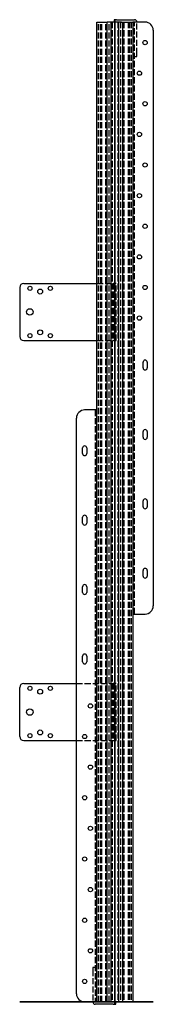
# Model space of a CAD drawing. Header units: millimetres. Extents: x -116 to 47, y -3 to 1203.
import ezdxf

# ---------------------------------------------------------------- set-up
doc = ezdxf.new("R2010")
doc.units = ezdxf.units.MM
doc.header["$LTSCALE"] = 50
doc.linetypes.add('ALLCAD_Strich', pattern=[0.2, 0.15, -0.05])
for name, color, linetype in [('BESCH_KONT_sich_schn_ansi_2d', 40, 'Continuous'), ('BESCH_KONT_sich_schn_grun_2d', 10, 'Continuous'), ('BESCH_KONT_sich_schn_seit_2d', 160, 'Continuous')]:
    doc.layers.add(name, color=color, linetype=linetype)

msp = doc.modelspace()

# ---------------------------------------------------------------- linework, layer by layer
at = {"layer": 'BESCH_KONT_sich_schn_ansi_2d', "linetype": 'Continuous'}
for p, q in [((-116.5, 0, -58), (-116.5, 0, -61)), ((-111.5, 0, -58), (-116.5, 0, -58)), ((-116.5, 0, -61), (-111.5, 0, -61)), ((-111.5, 0, -58), (-2.5, 0, -58)), ((-2.5, 0, -61), (-111.5, 0, -61)), ((-47, 0, -2), (-37, 0, -2)), ((-47, 0), (-47, 0, -2)), ((-37, 0), (-47, 0)), ((-37, 0), (-25, 0)), ((-25, 0, -2), (-37, 0, -2)), ((-27, 0, -20), (-27, 0, -30)), ((-27, 0, -30), (-24, 0, -30)), ((-24, 0, -20), (-27, 0, -20)), ((-22, 0, -31), (-24, 0, -31)), ((-24, 0, -31), (-24, 0, -30)), ((-24, 0, -20), (-24, 0, -3)), ((-24, 0, -30), (-2, 0, -30)), ((-2, 0, -20), (-24, 0, -20)), ((-22, 0, -3), (-22, 0, -20)), ((-22, 0, -30), (-22, 0, -31)), ((-22, 0, -42.7), (-22, 0, -30)), ((-22, 0, -20), (-22, 0, -7.3)), ((-16.1, 0, -2.2), (-20.5, 0, -4.7)), ((-16.1, 0, -47.8), (-20.5, 0, -45.3)), ((-20, 0, -42.7), (-20, 0, -30)), ((-20, 0, -20), (-20, 0, -7.3)), ((-15.1, 0, -46.1), (-19.5, 0, -43.5)), ((-15.1, 0, -3.9), (-19.5, 0, -6.5)), ((-16.1, 0, -41.8), (-17.7, 0, -40.6)), ((-16.1, 0, -8.2), (-17.7, 0, -9.4)), ((-8.2, 0, -41.9), (-12.6, 0, -40.6)), ((-8.2, 0, -8.1), (-12.6, 0, -9.4)), ((-7.6, 0, -40), (-12.1, 0, -38.7)), ((-7.6, 0, -10), (-12.1, 0, -11.3)), ((-9.3, 0, -46.4), (-10.9, 0, -45.2)), ((-9.3, 0, -3.6), (-10.9, 0, -4.8)), ((-7, 0, -10.5), (-7, 0, -20)), ((-7, 0, -30), (-7, 0, -39.5)), ((-5, 0, -50.5), (-5, 0, -30)), ((-5, 0, -20), (-5, 0, -2.5)), ((-5, 0, -10.5), (-5, 0, -20)), ((-5, 0, -30), (-5, 0, -39.5)), ((-4, 0, -1.5), (4, 0, -1.5)), ((4, 0, -51.5), (-4, 0, -51.5)), ((3.5, 0, -3), (-3.5, 0, -3)), ((-3.5, 0, -3), (-3.5, 0, -20)), ((-3.5, 0, -30), (-3.5, 0, -50)), ((-3.5, 0, -50), (3.5, 0, -50)), ((-1.5, 0, -57), (-1.5, 0, -51.5)), ((1, 0, -23), (1, 0, -27)), ((1.5, 0, -51.5), (1.5, 0, -57)), ((2, 0, -30), (3.5, 0, -30)), ((3.5, 0, -20), (2, 0, -20)), ((3.5, 0, -50), (3.5, 0, -3)), ((5, 0, -39.5), (5, 0, -10.5)), ((5, 0, -2.5), (5, 0, -50.5)), ((7, 0, -10.5), (7, 0, -39.5)), ((7, 0, -30), (20, 0, -30)), ((20, 0, -20), (7, 0, -20)), ((7.6, 0, -40), (12.1, 0, -38.7)), ((12.1, 0, -11.3), (7.6, 0, -10)), ((12.6, 0, -40.6), (8.2, 0, -41.9)), ((8.2, 0, -8.1), (12.6, 0, -9.4)), ((10.9, 0, -45.2), (9.3, 0, -46.4)), ((9.3, 0, -3.6), (10.9, 0, -4.8)), ((19.5, 0, -43.5), (15.1, 0, -46.1)), ((15.1, 0, -3.9), (19.5, 0, -6.5)), ((17.7, 0, -40.6), (16.1, 0, -41.8)), ((16.1, 0, -8.2), (17.7, 0, -9.4)), ((20.5, 0, -4.7), (16.1, 0, -2.2)), ((16.1, 0, -47.8), (20.5, 0, -45.3)), ((20, 0, -7.3), (20, 0, -42.7)), ((24, 0, -31), (22, 0, -31)), ((22, 0, -7.3), (22, 0, -3)), ((22, 0, -42.7), (22, 0, -7.3)), ((24, 0, -3), (24, 0, -31)), ((24, 0, -30), (27, 0, -30)), ((27, 0, -20), (24, 0, -20)), ((37, 0, -2), (25, 0, -2)), ((25, 0), (37, 0)), ((27, 0, -23), (27, 0, -27)), ((27, 0, -30), (27, 0, -27)), ((27, 0, -23), (27, 0, -20)), ((47, 0), (37, 0)), ((37, 0, -2), (47, 0, -2)), ((47, 0, -2), (47, 0))]:
    msp.add_line(p, q, dxfattribs=at)
at = {"layer": 'BESCH_KONT_sich_schn_ansi_2d', "linetype": 'ALLCAD_Strich'}
for p, q in [((-108, 0, -61), (-108, 0, -58)), ((-106.5, 0, -61), (-106.5, 0, -58)), ((-101.5, 0, -61), (-101.5, 0, -58)), ((-100, 0, -61), (-100, 0, -58)), ((-94.5, 0, -61), (-94.5, 0, -58)), ((-88.5, 0, -61), (-88.5, 0, -58)), ((-81.5, 0, -61), (-81.5, 0, -58)), ((-76.5, 0, -61), (-76.5, 0, -58)), ((-39.6, 0), (-39.6, 0, -2)), ((-39.5, 0), (-39.5, 0, -2)), ((-34.5, 0), (-34.5, 0, -2)), ((-34.4, 0), (-34.4, 0, -2)), ((-32.6, 0), (-32.6, 0, -2)), ((-27.4, 0), (-27.4, 0, -2)), ((-24, 0, -30), (-24, 0, -20)), ((-24, 0, -30), (-24, 0, -20)), ((-22, 0, -20), (-22, 0, -30)), ((-22, 0, -30), (-22, 0, -20)), ((-20, 0, -30), (-20, 0, -20)), ((-7, 0, -20), (-7, 0, -30)), ((-5, 0, -30), (-5, 0, -20)), ((-5, 0, -20), (-5, 0, -30)), ((-3.5, 0, -20), (-3.5, 0, -30)), ((-1, 0, -27), (-1, 0, -23)), ((3.5, 0, -30), (7, 0, -30)), ((7, 0, -20), (3.5, 0, -20)), ((20, 0, -30), (24, 0, -30)), ((24, 0, -20), (20, 0, -20)), ((27.4, 0), (27.4, 0, -2)), ((32.6, 0), (32.6, 0, -2)), ((34.4, 0), (34.4, 0, -2)), ((34.5, 0), (34.5, 0, -2)), ((39.5, 0), (39.5, 0, -2)), ((39.6, 0), (39.6, 0, -2))]:
    msp.add_line(p, q, dxfattribs=at)
at = {"layer": 'BESCH_KONT_sich_schn_ansi_2d', "linetype": 'Continuous', "extrusion": (0, -1, 0)}
for centre, radius, start, end in [((-25, -3), 3, 0, 90), ((-25, -3), 1, 0, 90), ((-19, -7.3), 3, 120, 180), ((-19, -42.7), 3, 180, 240), ((-19, -42.7), 1, 180, 240), ((-19, -7.3), 1, 120, 180), ((-13.5, -43.7), 5.2, 73.8895, 143.8711), ((-13.5, -6.3), 5.2, 216.1289, 286.1105), ((-13.5, -43.7), 3.2, 73.8895, 143.8711), ((-13.5, -6.3), 3.2, 216.1289, 286.1105), ((-13.5, -43.3), 5.2, 240, 323.8711), ((-13.5, -6.7), 5.2, 36.1289, 120), ((-13.5, -43.3), 3.2, 240, 323.8711), ((-13.5, -6.7), 3.2, 36.1289, 120), ((-7.5, -39.5), 2.5, 253.8895, 0), ((-7.5, -10.5), 2.5, 0, 106.1105), ((-7.5, -39.5), 0.5, 253.8895, 0), ((-7.5, -10.5), 0.5, 0, 106.1105), ((-4, -2.5), 1, 90, 180), ((-4, -50.5), 1, 180, 270), ((-2.5, -57), 1, 270, 0), ((-2.5, -57), 4, 270, 0), ((-2, -27), 3, 270, 0), ((-2, -23), 3, 0, 90), ((2, -27), 3, 228.1897, 270), ((2, -23), 3, 90, 131.8103), ((4, -2.5), 1, 0, 90), ((4, -50.5), 1, 270, 0), ((7.5, -39.5), 2.5, 180, 286.1105), ((7.5, -10.5), 2.5, 73.8895, 180), ((7.5, -39.5), 0.5, 180, 286.1105), ((7.5, -10.5), 0.5, 73.8895, 180), ((13.5, -43.3), 5.2, 216.1289, 300), ((13.5, -6.7), 5.2, 60, 143.8711), ((13.5, -43.3), 3.2, 216.1289, 300), ((13.5, -6.7), 3.2, 60, 143.8711), ((13.5, -43.7), 5.2, 36.1289, 106.1105), ((13.5, -6.3), 5.2, 253.8895, 323.8711), ((13.5, -43.7), 3.2, 36.1289, 106.1105), ((13.5, -6.3), 3.2, 253.8895, 323.8711), ((19, -42.7), 1, 300, 0), ((19, -7.3), 1, 0, 60), ((19, -7.3), 3, 0, 60), ((19, -42.7), 3, 300, 0), ((25, -3), 3, 90, 180), ((25, -3), 1, 90, 180)]:
    msp.add_arc(centre, radius, start, end, dxfattribs=at)
at = {"layer": 'BESCH_KONT_sich_schn_ansi_2d', "linetype": 'ALLCAD_Strich', "extrusion": (0, -1, 0)}
for centre, start, end in [((2, -27), 180, 228.1897), ((2, -23), 131.8103, 180)]:
    msp.add_arc(centre, 3, start, end, dxfattribs=at)
at = {"layer": 'BESCH_KONT_sich_schn_grun_2d', "linetype": 'Continuous'}
for p, q in [((-22, 1200), (-20.5, 1200)), ((-22, 725), (-22, 1200)), ((-20.5, 1200), (-16.1, 1200)), ((-16.1, 1200), (-9.3, 1200)), ((-8.2, 1200), (-9.3, 1200)), ((-9.3, 0), (-9.3, 1200)), ((-5, 1200), (-8.2, 1200)), ((-4, 1200), (-5, 1200)), ((-5, 1200), (-5, 0)), ((4, 1200), (-4, 1200)), ((-1, 1203), (-1, 1200)), ((2, 1203), (-1, 1203)), ((2, 1203), (24, 1203)), ((5, 1200), (4, 1200)), ((8.2, 1200), (5, 1200)), ((5, 0), (5, 1200)), ((8.2, 1200), (9.3, 1200)), ((9.3, 1200), (9.3, 0)), ((9.3, 1200), (16.1, 1200)), ((16.1, 1200), (20.5, 1200)), ((20.5, 1200), (22, 1200)), ((22, 1200), (22, 475)), ((25, 1200), (22, 1200)), ((37, 1200), (25, 1200)), ((47, 1190), (47, 485)), ((-116.5, 875), (-116.5, 815)), ((-111.5, 880), (-22, 880)), ((-111.5, 810), (-22, 810)), ((34.5, 776.5), (34.5, 783.5)), ((39.5, 783.5), (39.5, 776.5)), ((-25, 725), (-37, 725)), ((-22, 725), (-25, 725)), ((-22, 0), (-22, 725)), ((-47, 10), (-47, 715)), ((34.5, 691.5), (34.5, 698.5)), ((39.5, 698.5), (39.5, 691.5)), ((-39.5, 671.5), (-39.5, 678.5)), ((-34.5, 678.5), (-34.5, 671.5)), ((34.5, 606.5), (34.5, 613.5)), ((39.5, 613.5), (39.5, 606.5)), ((-39.5, 586.5), (-39.5, 593.5)), ((-34.5, 593.5), (-34.5, 586.5)), ((34.5, 521.5), (34.5, 528.5)), ((39.5, 528.5), (39.5, 521.5)), ((-39.5, 501.5), (-39.5, 508.5)), ((-34.5, 508.5), (-34.5, 501.5)), ((22, 475), (25, 475)), ((22, 475), (22, 0)), ((25, 475), (37, 475)), ((-39.5, 416.5), (-39.5, 423.5)), ((-34.5, 423.5), (-34.5, 416.5)), ((-111.5, 390), (-47, 390)), ((-116.5, 325), (-116.5, 385)), ((-111.5, 320), (-47, 320)), ((-37, 0), (-25, 0)), ((-25, 0), (-22, 0)), ((-20.5, 0), (-22, 0)), ((-16.1, 0), (-20.5, 0)), ((-9.3, 0), (-16.1, 0)), ((-8.2, 0), (-9.3, 0)), ((-8.2, 0), (-5, 0)), ((-5, 0), (-4, 0)), ((-4, 0), (4, 0)), ((1, -3), (1, 0)), ((4, 0), (5, 0)), ((5, 0), (8.2, 0)), ((8.2, 0), (9.3, 0)), ((16.1, 0), (9.3, 0)), ((20.5, 0), (16.1, 0)), ((22, 0), (20.5, 0)), ((-2, -3), (-24, -3)), ((-2, -3), (1, -3))]:
    msp.add_line(p, q, dxfattribs=at)
at = {"layer": 'BESCH_KONT_sich_schn_grun_2d', "linetype": 'ALLCAD_Strich'}
for p, q in [((-20, 0), (-20, 1200)), ((-17.7, 0), (-17.7, 1200)), ((-16.1, 0), (-16.1, 1200)), ((-10.9, 0), (-10.9, 1200)), ((-7, 0), (-7, 1200)), ((-3.5, 1200), (-3.5, 0)), ((3.5, 1200), (3.5, 0)), ((7, 1200), (7, 0)), ((10.9, 1200), (10.9, 0)), ((16.1, 1200), (16.1, 0)), ((17.7, 1200), (17.7, 0)), ((20, 1200), (20, 0)), ((24, 475), (24, 1200)), ((27, 1161), (27, 1200)), ((24, 1158), (27, 1158)), ((27, 1158), (27, 1161)), ((-22, 880), (-2.5, 880)), ((-2.5, 880), (-1.5, 880)), ((1.5, 880), (-1.5, 880)), ((-1.5, 880), (-1.5, 810)), ((1.5, 810), (1.5, 880)), ((-22, 810), (-2.5, 810)), ((-1.5, 810), (-2.5, 810)), ((-1.5, 810), (1.5, 810)), ((-24, 725), (-24, 0)), ((-47, 390), (-2.5, 390)), ((-1.5, 390), (-2.5, 390)), ((-1.5, 390), (-1.5, 320)), ((1.5, 390), (-1.5, 390)), ((1.5, 320), (1.5, 390)), ((-47, 320), (-2.5, 320)), ((-2.5, 320), (-1.5, 320)), ((-1.5, 320), (1.5, 320)), ((-24, 42), (-27, 42)), ((-27, 42), (-27, 39)), ((-27, 39), (-27, 0))]:
    msp.add_line(p, q, dxfattribs=at)
at = {"layer": 'BESCH_KONT_sich_schn_grun_2d', "linetype": 'Continuous'}
for centre, radius in [((37, 1175), 2.6), ((30, 1137.5), 2.6), ((37, 1100), 2.6), ((30, 1062.5), 2.6), ((37, 1025), 2.6), ((30, 987.5), 2.6), ((37, 950), 2.6), ((30, 912.5), 2.6), ((-104, 874), 2.5), ((-91.5, 870), 3), ((-79, 874), 2.5), ((37, 875), 2.6), ((-104, 845), 4), ((30, 837.5), 2.6), ((-91.5, 820), 3), ((-104, 816), 2.5), ((-79, 816), 2.5), ((-104, 384), 2.5), ((-79, 384), 2.5), ((-91.5, 380), 3), ((-30, 362.5), 2.6), ((-104, 355), 4), ((-104, 326), 2.5), ((-91.5, 330), 3), ((-79, 326), 2.5), ((-37, 325), 2.6), ((-30, 287.5), 2.6), ((-37, 250), 2.6), ((-30, 212.5), 2.6), ((-37, 175), 2.6), ((-30, 137.5), 2.6), ((-37, 100), 2.6), ((-30, 62.5), 2.6), ((-37, 25), 2.6)]:
    msp.add_circle(centre, radius, dxfattribs=at)
for centre, radius, start, end in [((24, 1200), 3, 0, 90), ((37, 1190), 10, 0, 90), ((-111.5, 875), 5, 90, 180), ((-111.5, 815), 5, 180, 270), ((37, 783.5), 2.5, 0, 180), ((37, 776.5), 2.5, 180, 0), ((-37, 715), 10, 90, 180), ((37, 698.5), 2.5, 0, 180), ((37, 691.5), 2.5, 180, 0), ((-37, 678.5), 2.5, 0, 180), ((-37, 671.5), 2.5, 180, 0), ((37, 613.5), 2.5, 0, 180), ((37, 606.5), 2.5, 180, 0), ((-37, 593.5), 2.5, 0, 180), ((-37, 586.5), 2.5, 180, 0), ((37, 528.5), 2.5, 0, 180), ((37, 521.5), 2.5, 180, 0), ((-37, 508.5), 2.5, 0, 180), ((-37, 501.5), 2.5, 180, 0), ((37, 485), 10, 270, 0), ((-37, 423.5), 2.5, 0, 180), ((-37, 416.5), 2.5, 180, 0), ((-111.5, 385), 5, 90, 180), ((-111.5, 325), 5, 180, 270), ((-37, 10), 10, 180, 270), ((-24, 0), 3, 180, 270)]:
    msp.add_arc(centre, radius, start, end, dxfattribs=at)
at = {"layer": 'BESCH_KONT_sich_schn_seit_2d', "linetype": 'Continuous'}
for p, q in [((0, 1203, -23), (0, 1203, -27)), ((0, 1203, -30), (0, 1200, -30)), ((0, 1203, -27), (0, 1203, -30)), ((0, 1200, -20), (0, 1203, -20)), ((0, 1203, -20), (0, 1203, -23)), ((0, 725), (0, 1200)), ((0, 1200), (0, 1200, -1.5)), ((0, 1200, -48.5), (0, 1200, -50.5)), ((0, 1200, -51.5), (0, 0, -51.5)), ((0, 1200, -50.5), (0, 1200, -51.5)), ((0, 1200, -48.5), (0, 1200, -47.8)), ((0, 1200, -2.2), (0, 1200, -1.5)), ((0, 1200, -4.7), (0, 1200, -2.2)), ((0, 1200, -7.3), (0, 1200, -4.7)), ((0, 1200, -42.7), (0, 1200, -7.3)), ((0, 1200, -45.3), (0, 1200, -42.7)), ((0, 1200, -47.8), (0, 1200, -45.3)), ((0, 1200, -48.5), (0, 0, -48.5)), ((0, 1200, -1.5), (0, 725, -1.5)), ((0, 880, -57), (0, 880, -51.5)), ((0, 880, -61), (0, 880, -58)), ((0, 880, -58), (0, 875, -58)), ((0, 880, -58), (0, 880, -57)), ((0, 875, -61), (0, 880, -61)), ((0, 875, -58), (0, 815, -58)), ((0, 815, -61), (0, 875, -61)), ((0, 815, -58), (0, 810, -58)), ((0, 810, -61), (0, 815, -61)), ((0, 810, -58), (0, 810, -61)), ((0, 810, -57), (0, 810, -58)), ((0, 810, -51.5), (0, 810, -57)), ((0, 0, -31), (0, 725, -31)), ((0, 725, -2), (0, 725, -3)), ((0, 725, -3), (0, 725, -31)), ((0, 725), (0, 725, -2)), ((0, 715), (0, 725)), ((0, 725, -2), (0, 715, -2)), ((0, 10), (0, 715)), ((0, 10, -2), (0, 715, -2)), ((0, 385, -58), (0, 390, -58)), ((0, 390, -61), (0, 385, -61)), ((0, 390, -51.5), (0, 390, -57)), ((0, 390, -57), (0, 390, -58)), ((0, 390, -58), (0, 390, -61)), ((0, 325, -58), (0, 385, -58)), ((0, 385, -61), (0, 325, -61)), ((0, 320, -58), (0, 325, -58)), ((0, 325, -61), (0, 320, -61)), ((0, 320, -57), (0, 320, -51.5)), ((0, 320, -61), (0, 320, -58)), ((0, 320, -58), (0, 320, -57)), ((0, 42, -23), (0, 42, -27)), ((0, 39, -30), (0, 0, -30)), ((0, 39, -20), (0, 0, -20)), ((0, 10, -2), (0, 0, -2)), ((0, 0), (0, 10)), ((0, 0, -50.5), (0, 0, -48.5)), ((0, 0, -51.5), (0, 0, -50.5)), ((0, 0, -31), (0, 0, -30)), ((0, 0, -20), (0, 0, -3)), ((0, 0, -3), (0, 0, -2)), ((0, 0, -2), (0, 0)), ((0, 0, -47.8), (0, 0, -48.5)), ((0, 0, -42.7), (0, 0, -31)), ((0, 0, -42.7), (0, 0, -45.3)), ((0, 0, -47.8), (0, 0, -45.3)), ((0, 0, -30), (0, -3, -30)), ((0, -3, -20), (0, 0, -20)), ((0, -3, -30), (0, -3, -20))]:
    msp.add_line(p, q, dxfattribs=at)
at = {"layer": 'BESCH_KONT_sich_schn_seit_2d', "linetype": 'ALLCAD_Strich'}
for p, q in [((0, 725, -31), (0, 1200, -31)), ((0, 1200, -2), (0, 725, -2)), ((0, 1200, -3), (0, 0, -3)), ((0, 1200, -50), (0, 0, -50)), ((0, 0, -41.8), (0, 1200, -41.8)), ((0, 0, -40.6), (0, 1200, -40.6)), ((0, 0, -9.4), (0, 1200, -9.4)), ((0, 0, -8.2), (0, 1200, -8.2)), ((0, 0, -46.4), (0, 1200, -46.4)), ((0, 0, -45.2), (0, 1200, -45.2)), ((0, 0, -4.8), (0, 1200, -4.8)), ((0, 0, -3.6), (0, 1200, -3.6)), ((0, 1200, -30), (0, 1161, -30)), ((0, 1161, -20), (0, 1200, -20)), ((0, 0, -42), (0, 1200, -42)), ((0, 0, -40.5), (0, 1200, -40.5)), ((0, 0, -38.5), (0, 1200, -38.5)), ((0, 0, -40), (0, 1200, -40)), ((0, 0, -10), (0, 1200, -10)), ((0, 0, -11.5), (0, 1200, -11.5)), ((0, 0, -9.5), (0, 1200, -9.5)), ((0, 0, -8), (0, 1200, -8)), ((0, 1200, -46.5), (0, 0, -46.5)), ((0, 1200, -3.5), (0, 0, -3.5)), ((0, 1177.6), (0, 1177.6, -2)), ((0, 1172.4), (0, 1172.4, -2)), ((0, 1158, -27), (0, 1158, -23)), ((0, 1140.1), (0, 1140.1, -2)), ((0, 1134.9), (0, 1134.9, -2)), ((0, 1102.6), (0, 1102.6, -2)), ((0, 1097.4), (0, 1097.4, -2)), ((0, 1065.1), (0, 1065.1, -2)), ((0, 1059.9), (0, 1059.9, -2)), ((0, 1027.6), (0, 1027.6, -2)), ((0, 1022.4), (0, 1022.4, -2)), ((0, 990.1), (0, 990.1, -2)), ((0, 984.9), (0, 984.9, -2)), ((0, 952.6), (0, 952.6, -2)), ((0, 947.4), (0, 947.4, -2)), ((0, 915.1), (0, 915.1, -2)), ((0, 909.9), (0, 909.9, -2)), ((0, 877.6), (0, 877.6, -2)), ((0, 876.5, -58), (0, 876.5, -61)), ((0, 873, -58), (0, 873, -61)), ((0, 872.4), (0, 872.4, -2)), ((0, 871.5, -58), (0, 871.5, -61)), ((0, 867, -58), (0, 867, -61)), ((0, 849, -58), (0, 849, -61)), ((0, 841, -58), (0, 841, -61)), ((0, 840.1), (0, 840.1, -2)), ((0, 834.9), (0, 834.9, -2)), ((0, 823, -58), (0, 823, -61)), ((0, 818.5, -58), (0, 818.5, -61)), ((0, 817, -58), (0, 817, -61)), ((0, 813.5, -58), (0, 813.5, -61)), ((0, 786), (0, 786, -2)), ((0, 774), (0, 774, -2)), ((0, 725, -1.5), (0, 0, -1.5)), ((0, 701), (0, 701, -2)), ((0, 689), (0, 689, -2)), ((0, 681), (0, 681, -2)), ((0, 669), (0, 669, -2)), ((0, 616), (0, 616, -2)), ((0, 604), (0, 604, -2)), ((0, 596), (0, 596, -2)), ((0, 584), (0, 584, -2)), ((0, 531), (0, 531, -2)), ((0, 519), (0, 519, -2)), ((0, 511), (0, 511, -2)), ((0, 499), (0, 499, -2)), ((0, 475, -31), (0, 475, -3)), ((0, 475, -3), (0, 475)), ((0, 426), (0, 426, -2)), ((0, 414), (0, 414, -2)), ((0, 386.5, -61), (0, 386.5, -58)), ((0, 383, -61), (0, 383, -58)), ((0, 381.5, -61), (0, 381.5, -58)), ((0, 377, -61), (0, 377, -58)), ((0, 365.1), (0, 365.1, -2)), ((0, 359.9), (0, 359.9, -2)), ((0, 359, -61), (0, 359, -58)), ((0, 351, -61), (0, 351, -58)), ((0, 333, -61), (0, 333, -58)), ((0, 328.5, -61), (0, 328.5, -58)), ((0, 327.6), (0, 327.6, -2)), ((0, 327, -61), (0, 327, -58)), ((0, 323.5, -61), (0, 323.5, -58)), ((0, 322.4), (0, 322.4, -2)), ((0, 290.1), (0, 290.1, -2)), ((0, 284.9), (0, 284.9, -2)), ((0, 252.6), (0, 252.6, -2)), ((0, 247.4), (0, 247.4, -2)), ((0, 215.1), (0, 215.1, -2)), ((0, 209.9), (0, 209.9, -2)), ((0, 177.6), (0, 177.6, -2)), ((0, 172.4), (0, 172.4, -2)), ((0, 140.1), (0, 140.1, -2)), ((0, 134.9), (0, 134.9, -2)), ((0, 102.6), (0, 102.6, -2)), ((0, 97.4), (0, 97.4, -2)), ((0, 65.1), (0, 65.1, -2)), ((0, 59.9), (0, 59.9, -2)), ((0, 27.6), (0, 27.6, -2)), ((0, 22.4), (0, 22.4, -2)), ((0, 0, -30), (0, 0, -20)), ((0, 0, -30), (0, 0, -20))]:
    msp.add_line(p, q, dxfattribs=at)
at = {"layer": 'BESCH_KONT_sich_schn_seit_2d', "linetype": 'ALLCAD_Strich', "extrusion": (-1, 0, 0)}
for centre, start, end in [((-1161, -27), 270, 0), ((-1161, -23), 0, 90)]:
    msp.add_arc(centre, 3, start, end, dxfattribs=at)
at = {"layer": 'BESCH_KONT_sich_schn_seit_2d', "linetype": 'Continuous', "extrusion": (-1, 0, 0)}
for centre, start, end in [((-39, -27), 180, 270), ((-39, -23), 90, 180)]:
    msp.add_arc(centre, 3, start, end, dxfattribs=at)

doc.saveas('drawing.dxf')
